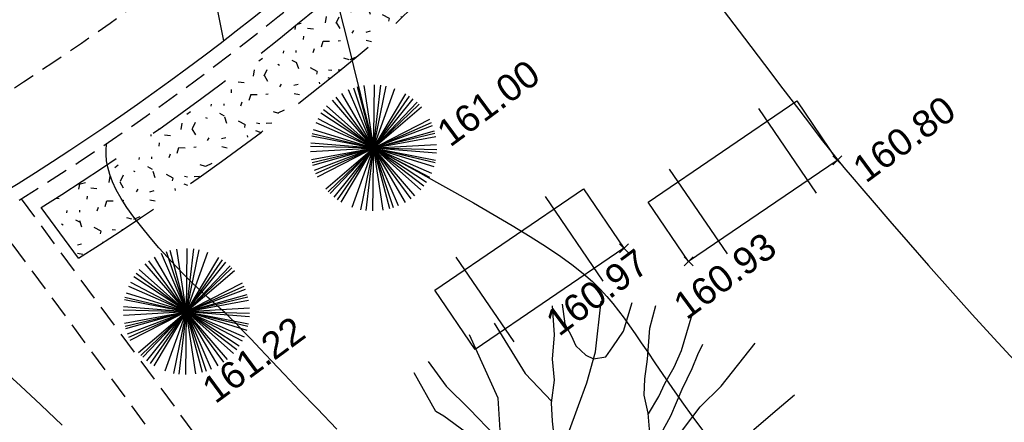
# Model space of a CAD drawing. Header units: metres. Extents: x 1575818 to 1575995, y 2263001 to 2263183.
# Tile 37 of 67: x 1575866.31 to 1575877.29, y 2263069.32 to 2263073.82. Entities that reach past the tile are written whole.
import ezdxf
from ezdxf.enums import TextEntityAlignment as Align

# ---------------------------------------------------------------- set-up
doc = ezdxf.new("R2010")
doc.units = ezdxf.units.M
doc.header["$PDMODE"] = 3
doc.header["$PDSIZE"] = 0.05
doc.linetypes.add('CACHE_100', pattern=[1.5, 1, -0.5])
doc.linetypes.add('CACHE_25', pattern=[0.375, 0.25, -0.125])
doc.layers.get('0').update_dxf_attribs({"linetype": 'CONTINUOUS'})
for name, color, linetype in [('D_CN_MAITRESSE', 34, 'CONTINUOUS'), ('D_CN_ORDINAIRE', 43, 'CONTINUOUS'), ('D_MOB_URBAIN', 32, 'CONTINUOUS'), ('D_PEINTURE', 252, 'CACHE_25'), ('D_TROTTOIR', 7, 'CONTINUOUS'), ('TOPO_ALT', 142, 'CONTINUOUS'), ('TOPO_JIS', 7, 'CONTINUOUS'), ('V_ARBRE', 82, 'CONTINUOUS'), ('V_HAIE', 82, 'CACHE_100'), ('V_VEGETATION', 80, 'CONTINUOUS')]:
    doc.layers.add(name, color=color, linetype=linetype)
doc.styles.get("Standard").update_dxf_attribs({"font": 'arial.ttf'})

# ---------------------------------------------------------------- blocks, each defined once
blk = doc.blocks.new('TCPOINT')
at = {"color": 0, "lineweight": 9}
blk.add_point((0, 0), dxfattribs=at)
at = {"layer": 'TOPO_ALT', "lineweight": 9}
blk.add_attdef('ALT', text='', height=0.3, dxfattribs=at).set_placement((0.09999999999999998, -0.1), align=Align.TOP_LEFT)
blk = doc.blocks.new('501')
at = {"color": 0}
for points in [[(0.1999999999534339, -0.4858285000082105), (0.1999999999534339, 0.08582899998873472)], [(0.8000000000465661, -0.4858285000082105), (0.8000000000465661, 0.08582899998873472)]]:
    blk.add_lwpolyline(points, dxfattribs=at)
blk.add_lwpolyline([(0, 0), (1, 0), (1, -0.4000000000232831), (0, -0.4000000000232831)], close=True, dxfattribs=at)
blk = doc.blocks.new('194')
for p, q in [((0, -0.02847191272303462), (0, 0.02847191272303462)), ((0.02847191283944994, 0), (-0.02847191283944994, 0))]:
    blk.add_line(p, q)
for points in [[(-0.1461526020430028, 0.4830846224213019), (-0.1313110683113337, 0.4319720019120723), (-0.106946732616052, 0.3801494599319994), (-0.0806984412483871, 0.3212509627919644), (-0.06513269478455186, 0.2926318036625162), (-0.04396881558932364, 0.2639625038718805), (-0.02814223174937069, 0.2372883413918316), (-0.01035898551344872, 0.2388329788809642), (0.002117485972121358, 0.2457803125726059), (0.01105636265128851, 0.2654169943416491), (0.02217785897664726, 0.3113231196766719), (0.03121265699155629, 0.3416692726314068), (0.04929892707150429, 0.3770461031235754), (0.0586229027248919, 0.4125014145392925), (0.07673969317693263, 0.4512858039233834), (0.09027008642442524, 0.5000015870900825)], [(-0.07450828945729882, 0.3098697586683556), (-0.05362751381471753, 0.3813758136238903), (-0.06234656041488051, 0.5021344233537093)], [(-0.01531891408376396, 0.5064359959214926), (0.005253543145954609, 0.4056769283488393), (0.03225323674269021, 0.3437046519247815)], [(0.1072929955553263, 0.4968469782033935), (0.09997359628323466, 0.463491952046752), (0.1031740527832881, 0.4403387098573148), (0.1049468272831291, 0.4208495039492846), (0.1154644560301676, 0.39933464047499), (0.1258367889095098, 0.3887748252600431), (0.1472230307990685, 0.3849320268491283), (0.1651021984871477, 0.3971861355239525), (0.1918068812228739, 0.4164202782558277), (0.2231852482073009, 0.4581867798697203)], [(-0.4404696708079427, 0.2345605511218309), (-0.4059797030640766, 0.2232090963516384), (-0.3550066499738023, 0.190927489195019), (-0.3074519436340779, 0.1567328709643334), (-0.277307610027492, 0.1316828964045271), (-0.1996929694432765, 0.09017412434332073), (-0.1006682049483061, 0.05211815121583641), (-0.06526605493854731, 0.04451329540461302), (-0.04238316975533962, 0.04965355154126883), (-0.02268873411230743, 0.05142106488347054), (-0.01188920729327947, 0.06371477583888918), (-0.008299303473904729, 0.08481899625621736), (-0.0113984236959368, 0.1186162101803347), (-0.02875204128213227, 0.1612869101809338), (-0.1020297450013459, 0.3074666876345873), (-0.1528483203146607, 0.384206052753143), (-0.1634263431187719, 0.3966908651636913), (-0.1757284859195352, 0.472620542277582)], [(0.1152670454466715, 0.1452303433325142), (0.0986536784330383, 0.1258849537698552), (0.07537181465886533, 0.1083240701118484), (0.0521226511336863, 0.09441414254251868), (0.03093184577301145, 0.09290002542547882), (0.01664989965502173, 0.1017909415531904), (0.004443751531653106, 0.1250248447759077), (-0.002311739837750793, 0.1589202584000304), (-0.003714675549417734, 0.1925243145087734), (0.003646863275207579, 0.2262932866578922), (0.007520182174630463, 0.2510870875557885), (0.03967552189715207, 0.2809827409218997), (0.07387395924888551, 0.321570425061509), (0.1006920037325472, 0.3534612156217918), (0.1332324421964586, 0.3991754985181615), (0.1729507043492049, 0.4788131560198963)], [(0.1767934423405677, 0.2084527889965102), (0.1743488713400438, 0.2337707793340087), (0.1834120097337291, 0.2672810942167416), (0.1873507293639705, 0.299376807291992), (0.1982978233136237, 0.3258111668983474), (0.2143889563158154, 0.3558507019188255), (0.2362548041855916, 0.4055552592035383), (0.259690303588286, 0.4389728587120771)], [(0.1831099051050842, 0.2661640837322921), (0.2103775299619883, 0.2884602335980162), (0.2283046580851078, 0.3060690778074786), (0.2533208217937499, 0.3270222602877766), (0.2749468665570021, 0.3499531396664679), (0.3140364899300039, 0.4025512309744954)], [(-0.284158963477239, 0.1373763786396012), (-0.3102513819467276, 0.2240539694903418), (-0.3293206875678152, 0.2650393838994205), (-0.3465787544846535, 0.3183988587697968), (-0.3556552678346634, 0.3528168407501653)], [(0.4336183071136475, 0.210027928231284), (0.3872137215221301, 0.1926741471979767), (0.3461791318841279, 0.1769761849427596), (0.3051140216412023, 0.1578706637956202), (0.2641121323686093, 0.1458236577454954), (0.2267437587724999, 0.1317967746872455), (0.1767209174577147, 0.1181266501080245), (0.150127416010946, 0.1113057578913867), (0.1233210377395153, 0.1078946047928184), (0.1129181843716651, 0.1150468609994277), (0.1093631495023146, 0.1257890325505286), (0.1111781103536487, 0.1381870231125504), (0.1183478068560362, 0.1505370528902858), (0.1345711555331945, 0.1681611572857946), (0.156197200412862, 0.1910920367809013), (0.1740938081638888, 0.2052933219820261), (0.1920514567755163, 0.2263097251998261), (0.2187888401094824, 0.2491948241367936), (0.2529567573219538, 0.2863749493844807), (0.2816870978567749, 0.3143539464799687), (0.2996316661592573, 0.3339099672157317), (0.3138751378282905, 0.3479005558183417)], [(0.169232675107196, 0.2014359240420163), (0.2292279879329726, 0.218917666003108), (0.2720775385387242, 0.2470136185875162), (0.3185148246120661, 0.2680183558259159), (0.3999514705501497, 0.3183940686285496)], [(-0.4790834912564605, 0.1354306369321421), (-0.4193049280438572, 0.1186184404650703), (-0.3520620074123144, 0.112672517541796), (-0.2795203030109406, 0.1015773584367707), (-0.2298636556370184, 0.08509901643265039), (-0.1611113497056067, 0.05776034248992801), (-0.1098475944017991, 0.03082095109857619), (-0.07449104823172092, 0.01811463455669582), (-0.04982327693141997, 0.00550386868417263), (-0.03220037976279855, -0.007043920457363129), (-0.03242405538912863, -0.03206537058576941), (-0.03598355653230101, -0.0497686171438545), (-0.04853134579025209, -0.06739151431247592), (-0.06302254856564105, -0.08499703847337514), (-0.08253486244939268, -0.09356867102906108), (-0.1145859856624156, -0.09158153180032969), (-0.1604991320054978, -0.09117109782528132), (-0.2049851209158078, -0.09417466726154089), (-0.2758719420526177, -0.08819617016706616), (-0.3466024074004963, -0.0647269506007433), (-0.3942048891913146, -0.03587671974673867), (-0.4489304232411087, -0.01570887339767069), (-0.4966944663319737, -0.004656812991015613)], [(0.4374264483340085, -0.04418277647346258), (0.3992946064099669, -0.03478515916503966), (0.3353269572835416, -0.0291004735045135), (0.2502513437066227, -0.01568081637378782), (0.2007247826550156, -0.00111906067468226), (0.1687075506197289, 0.01158195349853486), (0.1456654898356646, 0.02079474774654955), (0.1316901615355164, 0.03674199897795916), (0.1301455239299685, 0.05452524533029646), (0.1373479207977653, 0.0705262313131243), (0.1515913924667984, 0.08451681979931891), (0.1747795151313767, 0.09161162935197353), (0.1996517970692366, 0.09650060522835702), (0.2228072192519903, 0.09994445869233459), (0.2530211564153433, 0.1033250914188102), (0.2868686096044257, 0.1047258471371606), (0.3170651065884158, 0.1061593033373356), (0.3472637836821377, 0.1078361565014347), (0.3757565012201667, 0.1092848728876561), (0.4112597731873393, 0.1053156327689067), (0.4521025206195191, 0.09959465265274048), (0.5018773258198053, 0.09736869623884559)], [(-0.2695262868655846, -0.08873135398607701), (-0.3194504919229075, -0.01686634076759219), (-0.344298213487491, 0.002791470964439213), (-0.3706338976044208, 0.01906133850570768), (-0.3935534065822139, 0.03700129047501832), (-0.4375619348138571, 0.06023163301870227), (-0.4901822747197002, 0.08428440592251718)], [(0.2017604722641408, -0.2659655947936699), (0.1665602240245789, -0.228164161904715), (0.1418928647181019, -0.2101738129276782), (0.1206635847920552, -0.1888064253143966), (0.08916007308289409, -0.145926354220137), (0.0716798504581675, -0.1136387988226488), (0.05947370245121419, -0.0904048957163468), (0.0472980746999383, -0.06376343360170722), (0.03673248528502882, -0.04760330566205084), (0.03689162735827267, -0.02983531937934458), (0.038754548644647, -0.01208259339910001), (0.04600272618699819, 0.009029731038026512), (0.05340055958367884, 0.01967380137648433), (0.06388407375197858, 0.02152723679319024), (0.07994828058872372, 0.02138335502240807), (0.1030230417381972, 0.01582151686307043), (0.1207430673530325, 0.01030763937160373), (0.1420660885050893, -0.000593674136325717), (0.1560566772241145, -0.01483714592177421), (0.166607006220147, -0.0327010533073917), (0.1752101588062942, -0.0505475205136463), (0.1840719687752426, -0.066692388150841), (0.1946375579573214, -0.08285251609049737), (0.2085954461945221, -0.1007469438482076), (0.2191610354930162, -0.116907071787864), (0.2313846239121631, -0.1381937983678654), (0.2382992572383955, -0.1543212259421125), (0.2525005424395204, -0.1722178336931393), (0.2647546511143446, -0.1900970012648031), (0.2750463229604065, -0.2096625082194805), (0.292685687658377, -0.2241820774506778), (0.3015649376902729, -0.2383797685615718), (0.3138822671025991, -0.2492004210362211)], [(0.1609056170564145, -0.02304741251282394), (0.1755916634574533, -0.007953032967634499), (0.1880049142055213, -0.008064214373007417), (0.2129788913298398, -0.01899822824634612), (0.2269847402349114, -0.03153792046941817), (0.2429682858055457, -0.04068749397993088), (0.2586779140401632, -0.05324244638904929), (0.2729751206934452, -0.06042958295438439), (0.2869657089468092, -0.07467305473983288), (0.297546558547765, -0.08912940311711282), (0.3044938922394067, -0.1016058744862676), (0.3134211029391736, -0.1104488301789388), (0.3273942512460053, -0.1266394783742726)], [(-0.4387546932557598, -0.2315035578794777), (-0.4063985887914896, -0.2041293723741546), (-0.3507960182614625, -0.1533647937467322), (-0.3060600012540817, -0.0952146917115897), (-0.3575126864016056, -0.08940992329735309), (-0.4086746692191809, -0.07826293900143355), (-0.451208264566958, -0.05310221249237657), (-0.4954066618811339, -0.03366502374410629)], [(0.3685879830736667, -0.09317352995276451), (0.3455132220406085, -0.0876116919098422), (0.3244008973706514, -0.08036351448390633), (0.3066961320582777, -0.07314585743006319), (0.2816741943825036, -0.06756657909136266), (0.2676356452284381, -0.05867784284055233), (0.2640806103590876, -0.04793567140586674), (0.2641917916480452, -0.03552242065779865), (0.2736219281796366, -0.0193672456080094)], [(0.3456715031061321, -0.03001977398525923), (0.3495762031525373, -0.04164234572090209), (0.3635667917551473, -0.05588581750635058), (0.3705141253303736, -0.06836228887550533), (0.3847633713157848, -0.08090416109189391), (0.3987844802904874, -0.09174007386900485), (0.4130969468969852, -0.09722343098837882), (0.4275163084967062, -0.1119520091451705)], [(-0.3060600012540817, -0.0952146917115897), (-0.2368888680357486, -0.1028784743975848), (-0.166002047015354, -0.1088569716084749), (-0.1271815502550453, -0.1145488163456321), (-0.1005377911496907, -0.1235330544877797), (-0.0864958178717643, -0.1290033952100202), (-0.07421730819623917, -0.1415034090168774), (-0.06007573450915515, -0.1630090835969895), (-0.05492027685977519, -0.1841914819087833), (-0.06417784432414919, -0.2142340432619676), (-0.06786547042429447, -0.246269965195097), (-0.07195237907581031, -0.2957944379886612), (-0.07937728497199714, -0.3382436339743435), (-0.09935620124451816, -0.3718345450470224), (-0.106592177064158, -0.3931491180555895), (-0.1329422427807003, -0.4807580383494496)], [(-0.04733307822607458, -0.4976479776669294), (-0.05001621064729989, -0.4112209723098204), (-0.05466897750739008, -0.3327991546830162), (-0.04138153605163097, -0.2353081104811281), (-0.02849085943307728, -0.1821153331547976), (-0.004923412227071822, -0.1326694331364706), (0.01308437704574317, -0.106054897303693), (0.02556084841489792, -0.09910756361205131), (0.03987331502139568, -0.1045909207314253), (0.05214486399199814, -0.1205229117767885), (0.0677106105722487, -0.1491420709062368), (0.08892245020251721, -0.172456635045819), (0.1081544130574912, -0.1994047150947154), (0.125715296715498, -0.2226865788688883), (0.1326321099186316, -0.2385706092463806), (0.1414939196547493, -0.2547154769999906), (0.1413500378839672, -0.2707796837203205), (0.1395198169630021, -0.284881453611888), (0.1357097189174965, -0.3026167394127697), (0.1371584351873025, -0.3311094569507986), (0.1388832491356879, -0.3559533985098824), (0.1420684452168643, -0.380810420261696), (0.1454970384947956, -0.4056696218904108), (0.148697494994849, -0.4288228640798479), (0.1558555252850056, -0.4449524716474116), (0.1634697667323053, -0.4756718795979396)], [(0.2195901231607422, -0.1176543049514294), (0.2544920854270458, -0.140104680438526), (0.2827929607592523, -0.1600749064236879), (0.3215468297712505, -0.1815992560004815), (0.3498651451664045, -0.1996223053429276), (0.3816389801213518, -0.2123211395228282), (0.4411833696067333, -0.2522903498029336)], [(-0.4766329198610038, -0.1377846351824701), (-0.4305907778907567, -0.1383176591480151), (-0.3828145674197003, -0.1477337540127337), (-0.3503736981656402, -0.1528158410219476)], [(0.2999844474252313, -0.1696232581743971), (0.4837679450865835, -0.1595204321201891)], [(0.3358474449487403, -0.1907008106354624), (0.3426147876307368, -0.2209780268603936), (0.3601604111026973, -0.2459636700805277), (0.3741030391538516, -0.2655618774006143), (0.4084618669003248, -0.3011376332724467)], [(-0.404449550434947, -0.2874813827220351), (-0.3873556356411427, -0.2752398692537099), (-0.3591609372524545, -0.2737912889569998), (-0.332471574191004, -0.2776740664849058), (-0.3041273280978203, -0.286673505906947), (-0.2760585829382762, -0.2993146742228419), (-0.2635067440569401, -0.3084158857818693), (-0.2495907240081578, -0.3279759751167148), (-0.2427825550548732, -0.3545179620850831), (-0.2412579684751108, -0.374210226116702), (-0.2395360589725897, -0.3990061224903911), (-0.2445421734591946, -0.4332885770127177)], [(0.1958192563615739, -0.2987018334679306), (0.2016187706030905, -0.2817864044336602), (0.1964057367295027, -0.2659176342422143), (0.2071152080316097, -0.2660135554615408), (0.2160576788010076, -0.2731527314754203), (0.2300482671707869, -0.2873962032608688), (0.2513560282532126, -0.3000012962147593), (0.2813933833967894, -0.3163358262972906), (0.2990654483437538, -0.3272044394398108), (0.3167375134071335, -0.338073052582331), (0.3500866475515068, -0.3657007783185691)], [(-0.07122478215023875, -0.2869775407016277), (-0.146404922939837, -0.281038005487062), (-0.1996362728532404, -0.283963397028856), (-0.252995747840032, -0.3012214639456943), (-0.2903220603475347, -0.3186228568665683), (-0.3351678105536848, -0.3665465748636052)], [(0.2205787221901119, -0.4530722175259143), (0.1899064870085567, -0.3936531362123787), (0.1797739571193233, -0.3563196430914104), (0.1727096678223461, -0.3297239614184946), (0.1641719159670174, -0.3045755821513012), (0.1605994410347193, -0.2957805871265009), (0.1392412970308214, -0.2861779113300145)], [(0.1617832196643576, -0.298694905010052), (0.1625793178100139, -0.2921470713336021), (0.1677386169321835, -0.2868381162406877), (0.1784001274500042, -0.2922887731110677), (0.1980520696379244, -0.2995238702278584), (0.2120884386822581, -0.3086560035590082), (0.228026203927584, -0.3229169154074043), (0.2436072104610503, -0.3498322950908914), (0.2559092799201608, -0.3623567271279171), (0.2684394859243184, -0.3765871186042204), (0.2965663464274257, -0.4090494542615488)]]:
    blk.add_lwpolyline(points)
blk = doc.blocks.new('186')
for p, q in [((0.3048024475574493, -0.8255774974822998), (-0.3048024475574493, 0.8255774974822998)), ((-0.2725728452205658, -0.8367823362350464), (0.2725111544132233, 0.8367810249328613)), ((0.2472357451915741, -0.8446048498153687), (-0.2472420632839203, 0.8446027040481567)), ((-0.1993029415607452, -0.8571900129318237), (0.1992489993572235, 0.8571865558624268)), ((0.1806277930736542, -0.8613114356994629), (-0.1806410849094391, 0.8613075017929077)), ((-0.09320446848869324, -0.8751024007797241), (0.09316191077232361, 0.8750970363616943)), ((0.06446459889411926, -0.8776845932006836), (-0.064490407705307, 0.8776789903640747)), ((-1.630187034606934e-05, -0.8800499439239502), (-1.630187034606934e-05, 0.8800439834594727)), ((-0.5311254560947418, -0.7017310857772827), (0.5310361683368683, 0.7017443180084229)), ((-0.5229800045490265, 0.7079101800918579), (0.522891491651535, -0.7077463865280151)), ((-0.4396505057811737, 0.7624660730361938), (0.4395708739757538, -0.7622964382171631)), ((-0.4109237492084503, -0.7782365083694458), (0.4108472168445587, 0.7782415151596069)), ((-0.3840696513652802, 0.7919206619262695), (0.3839960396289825, -0.7917479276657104)), ((-0.323720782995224, -0.8183572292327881), (0.3236535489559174, 0.8183580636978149)), ((-0.6646972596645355, 0.5769015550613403), (0.6645937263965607, -0.5767518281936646)), ((-0.6544599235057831, -0.588402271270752), (0.6543574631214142, 0.5884274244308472)), ((-0.6014163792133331, -0.642516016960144), (0.6013194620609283, 0.6425354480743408)), ((-0.5943953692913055, 0.649104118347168), (0.5942992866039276, -0.6489466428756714)), ((-0.5691713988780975, 0.6713322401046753), (0.5690779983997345, -0.6711726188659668)), ((-0.7366317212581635, 0.4816696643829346), (0.7365204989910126, -0.4815300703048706)), ((-0.7311860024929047, -0.4898093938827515), (0.731075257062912, 0.4898451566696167)), ((-0.6946810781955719, 0.5404201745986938), (0.6945742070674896, -0.5402743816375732)), ((-0.8333463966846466, -0.2830221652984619), (0.83322474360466, 0.283079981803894)), ((-0.8233260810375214, 0.3110529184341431), (0.823205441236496, -0.3109316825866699)), ((-0.8118368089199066, -0.3398278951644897), (0.8117174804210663, 0.3398798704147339)), ((-0.8106695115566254, 0.3426907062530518), (0.8105504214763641, -0.3425660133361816)), ((-0.791627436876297, 0.3846441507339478), (0.7915103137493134, -0.3845149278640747)), ((-0.8685583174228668, 0.1421716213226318), (0.8684329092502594, -0.1420682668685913)), ((-0.867119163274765, -0.150614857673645), (0.8669938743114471, 0.1506868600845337)), ((-0.8589646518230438, 0.1918075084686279), (0.8588402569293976, -0.1916989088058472)), ((-0.8506666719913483, -0.2256978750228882), (0.8505432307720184, 0.225761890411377)), ((-0.8475388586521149, 0.2372593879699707), (0.8474156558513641, -0.2371459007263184)), ((-0.8778422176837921, -0.06310009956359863), (0.8777157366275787, 0.06318140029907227)), ((-0.8725471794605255, -0.115087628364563), (0.8724214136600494, 0.1151634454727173)), ((-1.630187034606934e-05, 4.410743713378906e-05), (0.5690779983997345, -0.6711726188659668))]:
    blk.add_line(p, q)

msp = doc.modelspace()

# ---------------------------------------------------------------- hatches: boundary and pattern name
at = {"layer": 'V_HAIE'}
h = msp.add_hatch(dxfattribs=at)
h.set_pattern_fill('HAIE', color=256)
h.set_pattern_definition([(145.7223936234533, (1575894.355467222, 2263027.770289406), (-14.92319642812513, 10.11425767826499), [0.06033899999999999, -21.1292811]), (197.9973985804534, (1575893.600255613, 2263028.34238463), (-0.8045586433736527, -0.5938732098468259), [0.06312999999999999, -3.09914766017]), (143.3598604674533, (1575893.540185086, 2263028.322902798), (-10.93858630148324, 8.083769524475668), [0.06846000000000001, -23.9731705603]), (147.6828529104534, (1575894.144433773, 2263027.609899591), (-4.57848333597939, 2.835046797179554), [0.086495, -19.2267129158]), (64.87527602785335, (1575893.690993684, 2263027.998701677), (5.286905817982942, 11.35995716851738), [0.07776, -27.2169281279]), (120.0921556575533, (1575893.729743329, 2263027.931723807), (-0.5938732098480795, 0.8045586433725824), [0.07737999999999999, -8.978005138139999]), (64.50483433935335, (1575893.898179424, 2263028.615427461), (6.302149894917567, 13.35226223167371), [0.048417, -16.951583]), (105.8763021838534, (1575894.472292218, 2263027.909624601), (-0.9770609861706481, 3.007549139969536), [0.0487, -8.49530374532]), (159.3375903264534, (1575894.456636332, 2263027.954745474), (-3.390736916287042, 1.225929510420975), [0.05765, -20.1908067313]), (171.4323474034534, (1575894.443172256, 2263028.054569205), (-0.8045586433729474, -0.5938732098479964), [0.036277, -1.37793656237]), (192.6828529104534, (1575894.119576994, 2263028.584145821), (-17.03005076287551, -3.870060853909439), [0.07787000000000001, -27.2351305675]), (81.43234740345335, (1575894.03526987, 2263028.511251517), (-0.5938732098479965, 0.8045586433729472), [0.056422, -1.35779156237]), (84.79880806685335, (1575894.126704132, 2263028.401726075), (0.880924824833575, 10.59358161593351), [0.03428, -12.0073145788]), (71.12750093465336, (1575894.236168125, 2263028.263026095), (3.888473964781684, 11.57064260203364), [0.04505, -15.7663383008]), (164.7225105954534, (1575893.663762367, 2263028.45302288), (-6.187600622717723, 1.647300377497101), [0.04612, -24.1613168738]), (108.6876757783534, (1575894.074543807, 2263028.069274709), (-7.43330011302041, 21.85740262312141), [0.07478, -26.1740294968]), (151.7785233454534, (1575894.050603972, 2263028.140099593), (-1.992305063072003, 1.015244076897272), [0.05992000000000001, -20.9638760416]), (151.4492408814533, (1575894.282423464, 2263028.042246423), (-1.992305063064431, 1.015244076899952), [0.08796, -16.4649853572]), (77.61827256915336, (1575894.275876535, 2263028.012555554), (0.2106854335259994, 1.398431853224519), [0.03027, -10.5998758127]), (99.86729622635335, (1575894.308689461, 2263027.905697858), (-0.5938732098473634, 0.8045586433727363), [0.019113, -2.2169549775]), (167.6182725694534, (1575894.080279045, 2263027.783162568), (-1.398431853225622, 0.2106854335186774), [0.06057, -10.5695758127]), (195.8763021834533, (1575894.065257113, 2263027.899510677), (-3.007549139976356, -0.977060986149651), [0.048702, -8.495301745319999]), (56.23122375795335, (1575893.866755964, 2263027.880476), (6.474652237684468, 9.750839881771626), [0.03338999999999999, -26.5372705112]), (152.9973985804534, (1575893.858881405, 2263028.111948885), (-1.398431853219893, 0.2106854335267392), [0.019113, -2.2169549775]), (81.43234740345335, (1575893.90210145, 2263028.250070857), (-0.5938732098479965, 0.8045586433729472), [0.024185, -1.39002856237]), (92.74227987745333, (1575894.04579437, 2263028.25697573), (-0.383187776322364, 2.202990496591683), [0.020579, -3.58497227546]), (167.6182725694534, (1575893.817268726, 2263028.403509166), (-1.398431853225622, 0.2106854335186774), [0.03031, -10.5998358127]), (36.43234740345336, (1575893.629820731, 2263028.162233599), (-0.5938732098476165, 0.8045586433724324), [0.05, -0.95]), (182.7422798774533, (1575893.77171893, 2263027.466907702), (-2.202990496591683, -0.383187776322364), [0.06157000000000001, -3.54398127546]), (179.5624497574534, (1575893.611806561, 2263027.784364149), (-3.601422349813, -0.1725023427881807), [0.07122399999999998, -4.928775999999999]), (72.81669921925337, (1575893.52070974, 2263027.720701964), (1.43661494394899, 4.789168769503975), [0.06721699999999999, -23.53363044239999]), (173.1680519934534, (1575893.440752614, 2263027.920110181), (-21.78103644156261, 2.566408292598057), [0.066576, -23.27865906]), (62.14230118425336, (1575893.335782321, 2263028.129518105), (1.015244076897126, 1.992305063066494), [0.09176000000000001, -29.8748881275]), (163.8377040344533, (1575893.837594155, 2263027.579169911), (-15.76593816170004, 4.520530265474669), [0.061, -21.339934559]), (81.43234740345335, (1575893.932445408, 2263027.465099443), (-0.5938732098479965, 0.8045586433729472), [0.028211, -1.38600256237]), (189.8672962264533, (1575893.733250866, 2263027.792582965), (-0.8045586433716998, -0.5938732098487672), [0.025435, -2.2106329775]), (203.9035396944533, (1575893.909700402, 2263027.611140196), (-4.616666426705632, -2.164807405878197), [0.07887999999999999, -9.140664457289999]), (81.43234740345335, (1575893.568524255, 2263027.992696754), (-0.5938732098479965, 0.8045586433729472), [0.070711, -1.34350256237])])
edge = h.paths.add_edge_path()
edge.add_arc((1575857.503183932, 2263087.288706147), 18.75407646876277, 313.88812861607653, 329.0426041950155, ccw=False)
edge.add_arc((1575851.365555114, 2263095.9510087), 29.294616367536, 302.1762602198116, 310.7928529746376, ccw=False)
edge.add_line((1575866.965688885, 2263071.15563868), (1575866.548799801, 2263071.720425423))
edge.add_arc((1575851.365555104, 2263095.951008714), 28.5946163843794, 302.0718714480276, 310.7548256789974)
edge.add_arc((1575857.503183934, 2263087.288706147), 18.05407646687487, 313.9479416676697, 329.0426041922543)
edge.add_line((1575872.985457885, 2263078.001679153), (1575873.585742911, 2263077.641598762))
at = {"layer": 'V_VEGETATION', "ltscale": 0.5}
h = msp.add_hatch(dxfattribs=at)
h.set_pattern_fill('ALEA', color=256, scale=0.25)
h.set_pattern_definition([(348.4323474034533, (1575893.994769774, 2263027.499427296), (1.990511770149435, 2.244518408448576), [0, -1.875]), (103.4323474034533, (1575893.564482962, 2263027.450916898), (-2.178559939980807, -2.062492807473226), [0, -3.125]), (189.4323474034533, (1575893.564482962, 2263027.450916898), (1.905500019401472, -2.317125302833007), [0, -2.5]), (216.4323474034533, (1575893.821637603, 2263027.102532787), (2.749765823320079, -1.199494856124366), [0, -2.5]), (110.4323474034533, (1575892.98907147, 2263026.757085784), (-1.910966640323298, -2.312618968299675), [0, -2.5]), (322.4323474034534, (1575892.98907147, 2263026.757085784), (2.772992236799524, 1.1447768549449), [0, -2.5]), (88.43234740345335, (1575894.71021872, 2263026.951127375), (-2.638139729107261, -1.428362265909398), [0, -3.125]), (336.4323474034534, (1575893.681600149, 2263028.344663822), (2.413675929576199, 1.781619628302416), [0, -2.5]), (211.4323474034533, (1575893.681600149, 2263028.344663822), (2.634759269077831, -1.434588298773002), [0, -2.5]), (150.4323474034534, (1575893.508467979, 2263027.947769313), (-2.58668352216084, -1.519561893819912), [0, -1.25]), (284.4323474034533, (1575894.279931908, 2263026.902616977), (2.889942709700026, -0.8051280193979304), [0, -1.55])])
h.paths.add_polyline_path([(1575890.807394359, 2263067.908270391), (1575884.987667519, 2263075.717456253), (1575880.244293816, 2263082.123590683), (1575877.155778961, 2263086.208799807), (1575877.246522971, 2263086.797982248), (1575877.529934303, 2263090.784806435), (1575876.072759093, 2263085.748527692, 0.11307345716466), (1575875.982854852, 2263085.101003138, 0.1143213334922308), (1575876.187497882, 2263084.472725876), (1575878.800785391, 2263080.913656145), (1575882.619913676, 2263075.809567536), (1575886.764699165, 2263070.218400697), (1575891.28378342, 2263064.180222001), (1575895.806204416, 2263058.119214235), (1575897.261726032, 2263059.205251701), (1575895.346534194, 2263061.773753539)])
h = msp.add_hatch(dxfattribs=at)
h.set_pattern_fill('ALEA', color=256, scale=0.25)
h.set_pattern_definition([(312, (0.25, 0), (2.934442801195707, 0.6237350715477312), [0, -1.875]), (67.00000000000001, (-0.125, 0.21650635), (-2.977638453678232, -0.3656080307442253), [0, -3.125]), (153, (-0.125, 0.21650635), (0.1570078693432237, -2.995888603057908), [0, -2.5]), (180, (-0.125, -0.21650635), (1.5, -2.59807621), [0, -2.5]), (74, (-1, 0), (-2.910887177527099, -0.7257656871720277), [0, -2.5]), (286, (-1, 0), (2.910887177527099, -0.7257656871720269), [0, -2.5]), (52.00000000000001, (0.5, -0.8660254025), (-2.970804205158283, 0.4175193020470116), [0, -3.125]), (300.0000000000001, (0.5, 0.8660254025), (2.999999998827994, -6.766578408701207e-10), [0, -2.5]), (175, (0.5, 0.8660254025), (1.267854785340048, -2.718923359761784), [0, -2.5]), (114, (0.125, 0.6495190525), (-2.983565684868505, 0.3135853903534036), [0, -1.25]), (248, (0.125, -0.6495190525), (1.846984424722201, -2.364032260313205), [0, -1.55])])
h.paths.add_polyline_path([(1575890.703854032, 2263056.20600759), (1575886.01710838, 2263062.456437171), (1575881.119848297, 2263069.048640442), (1575880.227900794, 2263070.239587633), (1575876.901119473, 2263067.709081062), (1575871.709182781, 2263063.873377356), (1575865.999035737, 2263071.617585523, -0.02242059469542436), (1575863.761255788, 2263070.404955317, -0.05990793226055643), (1575859.153103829, 2263068.815786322), (1575856.671487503, 2263063.407945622), (1575857.151881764, 2263062.768781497), (1575855.97083379, 2263061.881108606), (1575857.271404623, 2263060.113690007), (1575858.451593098, 2263061.039516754), (1575860.446804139, 2263058.496141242), (1575864.915922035, 2263052.063796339), (1575870.20420471, 2263045.027340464), (1575872.527385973, 2263041.812524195), (1575877.090174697, 2263045.215090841), (1575883.520102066, 2263049.968200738), (1575882.682704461, 2263052.955566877), (1575883.346075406, 2263054.670214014), (1575885.677132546, 2263055.340123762), (1575888.697818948, 2263055.342799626), (1575891.013022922, 2263053.994803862), (1575892.676692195, 2263051.707271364), (1575891.412724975, 2263049.925746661), (1575894.101031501, 2263046.325898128), (1575894.727874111, 2263045.465125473), (1575895.248347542, 2263044.76252977), (1575896.631495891, 2263045.831180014), (1575896.94728765, 2263046.083177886), (1575897.756783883, 2263046.73696921), (1575895.036337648, 2263050.427771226)])
edge = h.paths.add_edge_path(flags=16)
edge.add_ellipse((1575866.080466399, 2263059.414808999), major_axis=(0.1098011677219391, 0.1098011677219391), ratio=0.9999999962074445, start_angle=0, end_angle=360)
edge.add_ellipse((1575865.878569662, 2263059.69714336), major_axis=(-0.1320009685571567, 0.1320009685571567), ratio=0.9999999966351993, start_angle=0, end_angle=360)
edge = h.paths.add_edge_path(flags=16)
edge.add_ellipse((1575865.97386142, 2263059.188235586), major_axis=(-0.05403327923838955, 0.05403327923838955), ratio=0.9999999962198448, start_angle=0, end_angle=360)
edge = h.paths.add_edge_path(flags=16)
edge.add_ellipse((1575865.716915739, 2263059.315529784), major_axis=(-0.1320009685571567, 0.1320009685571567), ratio=0.9999999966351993, start_angle=0, end_angle=360)
edge.add_ellipse((1575865.579916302, 2263059.593618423), major_axis=(0.07981484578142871, 0.07981484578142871), ratio=0.9999999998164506, start_angle=0, end_angle=360)
edge = h.paths.add_edge_path(flags=16)
edge.add_ellipse((1575882.563313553, 2263062.388129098), major_axis=(0.04950036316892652, 0.04950036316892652), ratio=0.9999999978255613, start_angle=0, end_angle=360)
edge = h.paths.add_edge_path(flags=16)
edge.add_ellipse((1575882.623933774, 2263062.531234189), major_axis=(-0.04950036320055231, 0.04950036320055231), ratio=0.9999999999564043, start_angle=0, end_angle=360)
edge.add_ellipse((1575882.511938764, 2263062.492412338), major_axis=(-0.02993056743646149, 0.02993056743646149), ratio=0.9999999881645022, start_angle=0, end_angle=360)
edge = h.paths.add_edge_path(flags=16)
edge.add_ellipse((1575882.699645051, 2263062.425358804), major_axis=(-0.04117543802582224, 0.04117543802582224), ratio=0.9999999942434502, start_angle=0, end_angle=360)
edge.add_ellipse((1575882.659668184, 2263062.340393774), major_axis=(0.02026247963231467, 0.02026247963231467), ratio=0.9999999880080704, start_angle=0, end_angle=360)
h.paths.add_polyline_path([(1575883.602195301, 2263063.009195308), (1575884.320999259, 2263063.550786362), (1575885.283827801, 2263062.272912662), (1575884.565023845, 2263061.731321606)], flags=16)
edge = h.paths.add_edge_path(flags=16)
edge.add_ellipse((1575864.141292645, 2263059.715769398), major_axis=(0.1098011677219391, 0.1098011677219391), ratio=0.9999999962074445, start_angle=0, end_angle=360)
edge.add_ellipse((1575863.939395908, 2263059.998103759), major_axis=(-0.1320009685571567, 0.1320009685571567), ratio=0.9999999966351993, start_angle=0, end_angle=360)
edge = h.paths.add_edge_path(flags=16)
edge.add_ellipse((1575864.034687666, 2263059.489195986), major_axis=(-0.05403327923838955, 0.05403327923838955), ratio=0.9999999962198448, start_angle=0, end_angle=360)
edge = h.paths.add_edge_path(flags=16)
edge.add_ellipse((1575863.777741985, 2263059.616490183), major_axis=(-0.1320009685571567, 0.1320009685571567), ratio=0.9999999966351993, start_angle=0, end_angle=360)
edge.add_ellipse((1575863.640742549, 2263059.894578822), major_axis=(0.07981484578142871, 0.07981484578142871), ratio=0.9999999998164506, start_angle=0, end_angle=360)
h.paths.add_polyline_path([(1575893.15938225, 2263050.164936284), (1575893.559345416, 2263050.464985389), (1575894.315560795, 2263049.456956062), (1575893.915597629, 2263049.156906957)], flags=16)

# ---------------------------------------------------------------- linework, layer by layer
at = {"layer": 'D_CN_MAITRESSE', "elevation": 160.9999999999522, "flags": 128}
for points in [[(1575868.496355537, 2263074.007804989), (1575868.583021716, 2263073.579819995)], [(1575869.881843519, 2263073.903617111), (1575869.921184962, 2263073.743336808), (1575869.964487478, 2263073.567913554), (1575870.009827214, 2263073.384918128), (1575870.055280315, 2263073.201921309), (1575870.098922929, 2263073.026493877), (1575870.1388312, 2263072.866206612), (1575870.173081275, 2263072.728630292), (1575870.200945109, 2263072.619057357), (1575870.226477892, 2263072.533666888), (1575870.254930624, 2263072.466359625), (1575870.291554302, 2263072.411036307), (1575870.341599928, 2263072.361597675), (1575870.4103185, 2263072.311944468), (1575870.502961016, 2263072.255977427), (1575870.624778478, 2263072.187597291), (1575870.77888755, 2263072.102305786), (1575870.959867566, 2263072.002008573), (1575871.160163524, 2263071.890212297), (1575871.372220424, 2263071.770423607), (1575871.588483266, 2263071.646149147), (1575871.801397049, 2263071.520895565), (1575872.003406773, 2263071.398169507), (1575872.186957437, 2263071.281477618), (1575872.346262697, 2263071.173508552), (1575872.482610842, 2263071.073678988), (1575872.599058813, 2263070.980587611), (1575872.698663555, 2263070.892833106), (1575872.78448201, 2263070.809014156), (1575872.859571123, 2263070.727729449), (1575872.926987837, 2263070.647577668), (1575872.989789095, 2263070.567157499), (1575873.050818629, 2263070.485001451), (1575873.112067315, 2263070.399377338), (1575873.175312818, 2263070.308486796), (1575873.242332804, 2263070.210531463), (1575873.314904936, 2263070.103712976), (1575873.39480688, 2263069.986232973), (1575873.483816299, 2263069.85629309), (1575873.58371086, 2263069.712094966), (1575873.695616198, 2263069.552863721), (1575873.81804984, 2263069.381918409), (1575873.948877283, 2263069.20360157)]]:
    msp.add_lwpolyline(points, dxfattribs=at)
at = {"layer": 'D_CN_ORDINAIRE', "flags": 128}
for points, elevation in [([(1575874.158391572, 2263073.922971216), (1575874.393134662, 2263073.6115626), (1575874.61828341, 2263073.314454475), (1575874.823957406, 2263073.044006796), (1575875.000276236, 2263072.812579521), (1575875.14062892, 2263072.628472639), (1575875.251482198, 2263072.483746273), (1575875.342572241, 2263072.366400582), (1575875.42363522, 2263072.264435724), (1575875.504407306, 2263072.165851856), (1575875.594624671, 2263072.058649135), (1575875.704023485, 2263071.93082772), (1575875.842339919, 2263071.770387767), (1575876.016303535, 2263071.56907921), (1575876.220617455, 2263071.333651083), (1575876.446978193, 2263071.074602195), (1575876.687082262, 2263070.802431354), (1575876.932626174, 2263070.527637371), (1575877.175306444, 2263070.260719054), (1575877.406819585, 2263070.012175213)], 160.799999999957), ([(1575869.846939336, 2263069.246314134), (1575869.626192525, 2263069.475775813), (1575869.431835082, 2263069.678863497), (1575869.263081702, 2263069.85616285), (1575869.117540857, 2263070.009721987), (1575868.99282102, 2263070.141589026), (1575868.886530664, 2263070.253812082), (1575868.796278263, 2263070.348439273), (1575868.719672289, 2263070.427518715), (1575868.654321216, 2263070.493098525), (1575868.59778908, 2263070.547437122), (1575868.547462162, 2263070.593634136), (1575868.50068231, 2263070.634999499), (1575868.454791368, 2263070.674843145), (1575868.407131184, 2263070.716475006), (1575868.355043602, 2263070.763205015), (1575868.295870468, 2263070.818343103), (1575868.226953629, 2263070.885199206), (1575868.146610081, 2263070.966069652), (1575868.057057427, 2263071.059196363), (1575867.961488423, 2263071.161807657), (1575867.863095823, 2263071.271131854), (1575867.76507238, 2263071.384397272), (1575867.67061085, 2263071.498832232), (1575867.582903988, 2263071.61166505), (1575867.505144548, 2263071.720124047), (1575867.439843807, 2263071.821987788), (1575867.386787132, 2263071.917235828), (1575867.345078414, 2263072.00639797), (1575867.313821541, 2263072.090004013), (1575867.292120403, 2263072.168583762), (1575867.279078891, 2263072.242667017), (1575867.273800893, 2263072.312783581), (1575867.2753903, 2263072.379463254), (1575867.281976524, 2263072.436720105)], 161.1999999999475), ([(1575866.781295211, 2263069.292315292), (1575866.5454364, 2263069.518258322), (1575866.31876269, 2263069.729671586), (1575866.105122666, 2263069.924880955), (1575865.908364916, 2263070.102212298), (1575865.732338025, 2263070.259991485), (1575865.579962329, 2263070.39720229), (1575865.450445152, 2263070.515460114), (1575865.342065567, 2263070.617038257), (1575865.253102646, 2263070.704210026), (1575865.181835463, 2263070.779248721), (1575865.12654309, 2263070.844427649), (1575865.085504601, 2263070.902020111), (1575865.056999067, 2263070.954299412), (1575865.039240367, 2263071.003084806), (1575865.030181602, 2263071.04837935), (1575865.02947432, 2263071.060216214)], 161.3999999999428)]:
    msp.add_lwpolyline(points, dxfattribs=dict(at, elevation=elevation))
at = {"layer": 'D_PEINTURE'}
msp.add_lwpolyline([(1575851.42442819, 2263069.717371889), (1575853.019152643, 2263069.547213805, 0.0746959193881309), (1575858.851163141, 2263069.893466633, 0.06005457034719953), (1575863.306034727, 2263071.411319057, 0.05653850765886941), (1575868.559468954, 2263074.71450289, 0.09147637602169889), (1575873.20959429, 2263081.4935449), (1575877.312229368, 2263076.039395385), (1575882.048649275, 2263069.679502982), (1575886.892660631, 2263063.216173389), (1575891.640385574, 2263056.798898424), (1575896.372848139, 2263050.460824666), (1575900.002379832, 2263045.569669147), (1575903.487342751, 2263040.944641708, -0.04891328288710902), (1575904.338872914, 2263036.389022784, -0.00220651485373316), (1575904.344974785, 2263036.315340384, -0.00220651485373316)], format="xyb", dxfattribs=at)
for points in [[(1575866.324599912, 2263071.816361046), (1575871.789305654, 2263064.405024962), (1575876.67318071, 2263068.013138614), (1575880.000100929, 2263070.543750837)], [(1575865.999035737, 2263071.617585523), (1575871.709182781, 2263063.873377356), (1575876.901119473, 2263067.709081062), (1575880.227900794, 2263070.239587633)]]:
    msp.add_lwpolyline(points, dxfattribs=at)
at = {"layer": 'D_TROTTOIR', "flags": 128}
msp.add_lwpolyline([(1575850.885951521, 2263068.863011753), (1575852.898288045, 2263068.61616254, 0.07488138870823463), (1575858.921257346, 2263068.935602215, 0.06240345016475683), (1575863.689224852, 2263070.553402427, 0.0648866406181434), (1575869.786791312, 2263074.560139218, 0.08898329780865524), (1575873.44517869, 2263079.623444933), (1575876.402693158, 2263075.622335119), (1575881.252107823, 2263069.14729398), (1575886.149339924, 2263062.555128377), (1575890.835864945, 2263056.304993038), (1575895.168755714, 2263050.526213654), (1575899.267413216, 2263044.965606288), (1575902.68494066, 2263040.448925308), (1575902.91918188, 2263040.140565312, -0.01041484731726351), (1575903.049183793, 2263039.641717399, -0.03568239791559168), (1575903.385292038, 2263036.579972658, -0.1642387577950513), (1575902.195137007, 2263031.643588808, -0.06647262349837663), (1575899.642007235, 2263029.116025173), (1575896.372285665, 2263026.703709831), (1575893.952287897, 2263024.895405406), (1575888.64192717, 2263020.9797181)], format="xyb", dxfattribs=at)
at = {"layer": 'D_TROTTOIR', "linetype": 'CACHE_25', "flags": 128}
msp.add_lwpolyline([(1575850.865861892, 2263068.699239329), (1575852.880287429, 2263068.452133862, 0.07490741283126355), (1575858.954437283, 2263068.773972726, 0.06240345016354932), (1575863.761255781, 2263070.404955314, 0.06492794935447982), (1575869.898002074, 2263074.438160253, 0.08520185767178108), (1575873.473838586, 2263079.307087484), (1575876.27031509, 2263075.52383986), (1575881.119848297, 2263069.048640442), (1575886.01710838, 2263062.456437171), (1575890.703854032, 2263056.20600759), (1575895.036337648, 2263050.427771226), (1575899.135209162, 2263044.866873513), (1575902.553456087, 2263040.34924165), (1575902.768848, 2263040.065695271, -0.009687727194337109), (1575902.8876625, 2263039.607724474, -0.03568012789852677), (1575903.220571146, 2263036.569485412, -0.1641173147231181), (1575902.059720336, 2263031.738196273, -0.06630611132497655), (1575899.543251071, 2263029.24821142), (1575896.273922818, 2263026.836186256), (1575893.853942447, 2263025.027894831), (1575888.544004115, 2263021.112518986)], format="xyb", dxfattribs=at)
at = {"layer": 'V_HAIE'}
msp.add_lwpolyline([(1575873.585742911, 2263077.641598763, -0.06622041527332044), (1575870.504494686, 2263073.772741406, -0.03761470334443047), (1575866.965688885, 2263071.15563868), (1575866.548799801, 2263071.720425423, 0.03790467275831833), (1575870.032794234, 2263074.290300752, 0.06595829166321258), (1575872.985457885, 2263078.001679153), (1575873.585742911, 2263077.641598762)], format="xyb", dxfattribs=at)

# ---------------------------------------------------------------- block references
at = {"layer": 'D_MOB_URBAIN', "xscale": 2.005795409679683, "yscale": 2.005795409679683, "rotation": 214.2358478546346}
for p in [(1575875.430032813, 2263072.246317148), (1575873.050140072, 2263071.264378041)]:
    msp.add_blockref('501', p, dxfattribs=at)
at = {"layer": 'TOPO_JIS'}
ref = msp.add_blockref('TCPOINT', (1575870.257568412, 2263072.385062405), dxfattribs=dict(at, rotation=36.43234740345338))
ref.add_attrib('ALT', '161.00', dxfattribs={"layer": 'TOPO_ALT', "height": 0.3, "rotation": 36.43234739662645}).set_placement((1575870.931819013, 2263072.627117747), align=Align.TOP_LEFT)
ref = msp.add_blockref('TCPOINT', (1575875.430032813, 2263072.246317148), dxfattribs=dict(at, rotation=36.43234740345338))
ref.add_attrib('ALT', '160.80', dxfattribs={"layer": 'TOPO_ALT', "height": 0.3, "rotation": 36.43234739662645}).set_placement((1575875.569875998, 2263072.225248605), align=Align.TOP_LEFT)
ref = msp.add_blockref('TCPOINT', (1575873.771784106, 2263071.117855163), dxfattribs=dict(at, rotation=36.43234740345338))
ref.add_attrib('ALT', '160.93', dxfattribs={"layer": 'TOPO_ALT', "height": 0.3, "rotation": 36.43234739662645}).set_placement((1575873.569983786, 2263070.699634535), align=Align.TOP_LEFT)
ref = msp.add_blockref('TCPOINT', (1575873.050140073, 2263071.264378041), dxfattribs=dict(at, rotation=36.43234740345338))
ref.add_attrib('ALT', '160.97', dxfattribs={"layer": 'TOPO_ALT', "height": 0.3, "rotation": 36.43234739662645}).set_placement((1575872.145974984, 2263070.515001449), align=Align.TOP_LEFT)
ref = msp.add_blockref('TCPOINT', (1575868.169312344, 2263070.558801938), dxfattribs=dict(at, rotation=36.43234740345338))
ref.add_attrib('ALT', '161.22', dxfattribs={"layer": 'TOPO_ALT', "height": 0.3, "rotation": 36.43234739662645}).set_placement((1575868.31253907, 2263069.762528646), align=Align.TOP_LEFT)
at = {"layer": 'V_ARBRE'}
for name, p, xscale, yscale, rotation in [('186', (1575870.257568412, 2263072.385062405), 0.8, 0.8, 36.43234740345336), ('194', (1575872.802354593, 2263067.414385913), 6.405, 6.405, 19.97561936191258), ('186', (1575868.169312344, 2263070.558801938), 0.8, 0.8, 36.43234740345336)]:
    msp.add_blockref(name, p, dxfattribs=dict(at, xscale=xscale, yscale=yscale, rotation=rotation))

doc.saveas('drawing.dxf')
